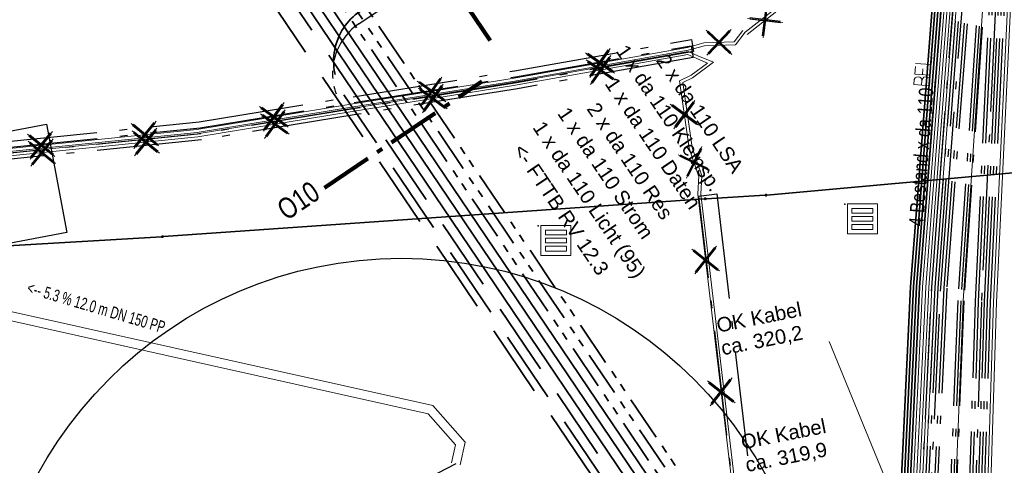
# Model space of a CAD drawing. Extents: x 3503752 to 3504470, y 5375172 to 5375556.
# Tile 55 of 77: x 3504291.4 to 3504307.8, y 5375409.38 to 5375416.8. Entities that reach past the tile are written whole.
import ezdxf

# ---------------------------------------------------------------- set-up
doc = ezdxf.new("R2010")
doc.units = 0
doc.header["$MEASUREMENT"] = 0
for name, pattern in [('2', [3.4, 1.2, -0.5, 1.2, -0.5]), ('202', [2.64, 1.75, -0.38, 0.13, -0.38]), ('237', [1.5, 0.75, -0.18, 0.13, -0.13, 0.13, -0.18]), ('33', [12, 4, -8]), ('97', [1.31251, 0.87501, -0.1875, 0.0625, -0.1875])]:
    doc.linetypes.add(name, pattern=pattern)
for name, color, linetype in [('$_LISY_$_TMP', 7, 'Continuous'), ('1WB_LICHT_KSR', 7, 'Continuous'), ('4WB_BELEUCHTUNG', 7, 'Continuous'), ('4WB_BESTAND_1_BA', 7, 'Continuous'), ('68_BL_STREINLAUF', 7, 'Continuous'), ('_4WP_KANALISATIO', 7, 'Continuous'), ('_4WP_KANCAD', 7, 'Continuous'), ('_4WP_KANCAD-T', 7, 'Continuous'), ('_4WP_LICHT-KSR', 7, 'Continuous'), ('_4WP_LICHT_STILL', 7, 'Continuous'), ('_4WP_SCHNITTF_HR', 7, 'Continuous'), ('_4WP_STADT_DATEN', 7, 'Continuous'), ('_4WP_STADT_FTT3', 7, 'Continuous'), ('_4WP_STADT_KLEIN', 7, 'Continuous'), ('_4WP_STADT_LSA', 7, 'Continuous'), ('_4WP_STADT_RESER', 7, 'Continuous'), ('_4WP_STADT_STROM', 7, 'Continuous'), ('BHM_BAUM_BESTA', 7, 'Continuous'), ('K_FLURSTUECKE', 7, 'Continuous'), ('K_GRENZEN-UNABGE', 7, 'Continuous'), ('PUNKTHOEHENATTDEF', 7, 'Continuous'), ('PUNKTNUMMERNATTDEF', 7, 'Continuous'), ('PUNKTSPEZIFIKATION', 7, 'Continuous')]:
    doc.layers.add(name, color=color, linetype=linetype)
doc.styles.add('113', font='TXT', dxfattribs={"width": 0.7, "height": 0.2})
doc.styles.add('121', font='ARIAL.TTF', dxfattribs={"height": 0.24})
doc.styles.add('136', font='ARIAL.TTF', dxfattribs={"height": 0.24})
doc.styles.add('179', font='ARIAL.TTF', dxfattribs={"height": 0.24})
doc.styles.add('387', font='ARIAL.TTF', dxfattribs={"height": 0.24})
doc.styles.add('407', font='TXT', dxfattribs={"width": 0.8, "height": 0.35})
doc.styles.add('412', font='ARIAL.TTF', dxfattribs={"height": 0.24})
doc.styles.add('416', font='ARIAL.TTF', dxfattribs={"height": 0.24})
doc.styles.add('525', font='ARIAL.TTF', dxfattribs={"height": 0.24})
doc.styles.add('532', font='ARIAL.TTF', dxfattribs={"width": 0.8, "height": 0.24})

# ---------------------------------------------------------------- blocks, each defined once
blk = doc.blocks.new('BAUM_BESTAND')
at = {"color": 250, "linetype": 'Continuous', "lineweight": 25}
blk.add_circle((0, 0), 3, dxfattribs=at)
at = {"color": 250, "linetype": 'Continuous', "lineweight": 13}
blk.add_circle((0, 0), 0.15, dxfattribs=at)
blk = doc.blocks.new('PUNKT')
blk.add_point((0, 0))
at = {"layer": 'PUNKTHOEHENATTDEF', "linetype": 'Continuous', "flags": 1}
blk.add_attdef('PUNKTHOEHE', (1, -0.5), '', height=0.8, dxfattribs=at)
at = {"layer": 'PUNKTNUMMERNATTDEF', "linetype": 'Continuous', "flags": 1}
blk.add_attdef('PUNKTNUMMER', (1, 0.5), '', height=0.8, dxfattribs=at)
at = {"layer": 'PUNKTSPEZIFIKATION', "linetype": 'Continuous', "flags": 1}
blk.add_attdef('PUNKTSPEZIFIKATION', (1, -1.5), '', height=0.8, dxfattribs=at)
blk = doc.blocks.new('809')
at = {"color": 7, "linetype": 'Continuous', "lineweight": 13}
for points in [[(0, 0), (0.5, 0), (0.5, -0.5), (0, -0.5), (0, 0)], [(0.075005, -0.075005), (0.425003, -0.075005), (0.425003, -0.154999), (0.075005, -0.154999), (0.075005, -0.075005)], [(0.075005, -0.290001), (0.075005, -0.209999), (0.425003, -0.209999), (0.425003, -0.290001), (0.075005, -0.290001)], [(0.075005, -0.425003), (0.425003, -0.425003), (0.425003, -0.345001), (0.075005, -0.345001), (0.075005, -0.425003)]]:
    blk.add_lwpolyline(points, dxfattribs=at)
blk = doc.blocks.new('10011')
at = {"color": 190, "linetype": 'Continuous', "lineweight": 18}
for p, q in [((4.302568, 0.608018), (4.469535, 0.6081)), ((4.302568, 0.608018), (4.304235, 0.088154)), ((4.302693, 0.352595), (4.469661, 0.352677)), ((4.655568, 0.608018), (4.907582, 0.608142)), ((4.655568, 0.608018), (4.657235, 0.088154)), ((4.655694, 0.352595), (4.847467, 0.352689)), ((5.008568, 0.608018), (5.010235, 0.088154)), ((4.302824, 0.088154), (4.469791, 0.088236)), ((4.655824, 0.088154), (4.907837, 0.088278)), ((5.008823, 0.088154), (5.260838, 0.088278))]:
    blk.add_line(p, q, dxfattribs=at)
blk.add_lwpolyline([(4.469535, 0.6081), (4.530396, 0.585559), (4.557445, 0.540477), (4.569467, 0.480368), (4.566462, 0.43228), (4.546926, 0.393209), (4.513866, 0.367663), (4.469661, 0.352677), (4.531898, 0.330094), (4.573975, 0.298537), (4.585997, 0.238428), (4.581489, 0.182827), (4.567964, 0.136242), (4.52739, 0.103182), (4.469791, 0.088236)], dxfattribs=at)
blk = doc.blocks.new('1016')
at = {"color": 7, "linetype": 'Continuous', "lineweight": 13}
for p, q in [((0.703072, 0.277444), (1.257444, -0.276928)), ((1.257444, 0.277444), (0.703072, -0.276928))]:
    blk.add_line(p, q, dxfattribs=at)
at = {"color": 2, "linetype": 'Continuous', "lineweight": 25}
for p, q in [((1.212401, 0.25319), (0.727326, -0.231885)), ((0.727326, 0.232401), (1.212401, -0.252674)), ((0.748114, 0.25319), (1.23319, -0.231885)), ((1.23319, 0.232401), (0.748114, -0.252674))]:
    blk.add_line(p, q, dxfattribs=at)
blk = doc.blocks.new('10-UNVERMARKT')
at = {"color": 255, "linetype": '33', "lineweight": 13}
blk.add_circle((0, 0), 0.0789, dxfattribs=at)
at = {"color": 252, "linetype": 'Continuous', "lineweight": 25}
blk.add_circle((0, 0), 0.0325, dxfattribs=at)

msp = doc.modelspace()

# ---------------------------------------------------------------- linework, layer by layer
at = {"layer": '1WB_LICHT_KSR', "color": 190, "linetype": 'Continuous', "lineweight": 35}
for points in [[(3504307.095, 5375422.126), (3504306.432, 5375413.553), (3504306.341, 5375412.353), (3504306.112, 5375407.533), (3504306.054, 5375405.928), (3504306.006, 5375405.477), (3504304.714, 5375403.933), (3504302.648, 5375401.453), (3504301.991, 5375401.181), (3504296.729, 5375400.26), (3504295.859, 5375400.176), (3504292.051, 5375399.697), (3504289.925, 5375399.287), (3504279.75, 5375397.277)], [(3504306.997, 5375422.152), (3504306.332, 5375413.561), (3504306.241, 5375412.357), (3504306.012, 5375407.537), (3504305.986, 5375406.825), (3504305.955, 5375405.96), (3504305.91, 5375405.518), (3504304.637, 5375403.997), (3504302.587, 5375401.536), (3504301.963, 5375401.278), (3504296.712, 5375400.359), (3504295.865, 5375400.127), (3504292.059, 5375399.648), (3504289.935, 5375399.238), (3504279.759, 5375397.228)], [(3504328.431, 5375408.242), (3504326.408, 5375408.302), (3504325.057, 5375408.082), (3504324.358, 5375408.012), (3504321.804, 5375407.317), (3504319.16, 5375407.117), (3504314.74, 5375406.777), (3504313.126, 5375406.727), (3504308.945, 5375406.607), (3504308.169, 5375406.437), (3504307.346, 5375406.458), (3504306.725, 5375406.865), (3504306.15, 5375407.259), (3504306.062, 5375407.535), (3504306.291, 5375412.355), (3504306.382, 5375413.557), (3504307.046, 5375422.141)], [(3504328.43, 5375408.192), (3504326.411, 5375408.252), (3504325.064, 5375408.032), (3504324.363, 5375407.962), (3504321.808, 5375407.267), (3504319.164, 5375407.067), (3504314.743, 5375406.727), (3504313.128, 5375406.677), (3504312.407, 5375406.656), (3504308.946, 5375406.557), (3504308.172, 5375406.537), (3504307.377, 5375406.557), (3504306.78, 5375406.949), (3504306.234, 5375407.323), (3504306.162, 5375407.531), (3504306.391, 5375412.351), (3504306.482, 5375413.549), (3504307.144, 5375422.113)]]:
    msp.add_lwpolyline(points, dxfattribs=at)
at = {"layer": '4WB_BELEUCHTUNG', "color": 190, "linetype": 'Continuous', "lineweight": 35}
msp.add_lwpolyline([(3504328.43, 5375408.192), (3504326.411, 5375408.252), (3504325.064, 5375408.032), (3504324.363, 5375407.962), (3504321.808, 5375407.267), (3504319.164, 5375407.067), (3504314.743, 5375406.727), (3504313.128, 5375406.677), (3504312.407, 5375406.656), (3504308.946, 5375406.557), (3504308.172, 5375406.537), (3504307.377, 5375406.557), (3504306.78, 5375406.949), (3504306.234, 5375407.323), (3504306.162, 5375407.531), (3504306.391, 5375412.351), (3504306.482, 5375413.549), (3504307.144, 5375422.113)], dxfattribs=at)
at = {"layer": '4WB_BESTAND_1_BA', "color": 116, "linetype": 'Continuous', "lineweight": 13}
for points in [[(3504279.771, 5375397.179), (3504289.947, 5375399.189), (3504296.233, 5375400.224), (3504301.977, 5375401.23), (3504302.618, 5375401.495), (3504304.675, 5375403.965), (3504306.014, 5375405.565), (3504306.057, 5375405.998), (3504306.112, 5375407.533), (3504306.341, 5375412.355), (3504306.432, 5375413.553), (3504307.094, 5375422.122), (3504307.865, 5375424.127), (3504308.361, 5375426.164), (3504308.794, 5375427.447), (3504309.085, 5375428.303), (3504309.103, 5375428.692), (3504307.78, 5375434.167), (3504307.629, 5375435.083), (3504307.902, 5375436.178), (3504308.477, 5375437.748), (3504308.353, 5375439.038), (3504308.206, 5375439.81), (3504308.402, 5375439.848)], [(3504279.781, 5375397.13), (3504289.957, 5375399.14), (3504296.242, 5375400.175), (3504301.991, 5375401.182), (3504302.649, 5375401.454), (3504304.713, 5375403.933), (3504306.062, 5375405.545), (3504306.106, 5375405.982), (3504306.162, 5375407.531), (3504306.391, 5375412.353), (3504306.482, 5375413.549), (3504307.143, 5375422.109), (3504307.913, 5375424.112), (3504308.409, 5375426.151), (3504308.841, 5375427.431), (3504309.135, 5375428.294), (3504309.154, 5375428.7), (3504307.829, 5375434.179), (3504307.68, 5375435.081), (3504307.951, 5375436.166), (3504308.528, 5375437.743), (3504308.403, 5375439.045), (3504308.255, 5375439.819), (3504308.451, 5375439.857)], [(3504308.402, 5375439.848), (3504308.551, 5375439.066), (3504308.681, 5375437.722), (3504308.094, 5375436.12), (3504307.833, 5375435.075), (3504307.976, 5375434.207), (3504309.305, 5375428.712), (3504309.283, 5375428.265), (3504308.984, 5375427.383), (3504308.553, 5375426.108), (3504308.057, 5375424.067), (3504307.292, 5375422.078), (3504306.632, 5375413.537), (3504306.541, 5375412.343), (3504306.312, 5375407.525), (3504306.257, 5375405.984), (3504306.206, 5375405.483), (3504304.829, 5375403.837), (3504302.74, 5375401.329), (3504302.033, 5375401.036), (3504296.267, 5375400.026), (3504289.983, 5375398.993), (3504279.809, 5375396.983)], [(3504308.451, 5375439.857), (3504308.601, 5375439.073), (3504308.732, 5375437.717), (3504308.143, 5375436.108), (3504307.884, 5375435.073), (3504308.025, 5375434.219), (3504309.356, 5375428.72), (3504309.333, 5375428.256), (3504309.031, 5375427.367), (3504308.601, 5375426.095), (3504308.105, 5375424.052), (3504307.341, 5375422.065), (3504306.682, 5375413.533), (3504306.591, 5375412.341), (3504306.362, 5375407.523), (3504306.306, 5375405.968), (3504306.254, 5375405.463), (3504304.867, 5375403.805), (3504302.771, 5375401.288), (3504302.047, 5375400.988), (3504296.276, 5375399.977), (3504289.993, 5375398.944), (3504279.819, 5375396.934)], [(3504279.791, 5375397.081), (3504289.967, 5375399.091), (3504296.251, 5375400.126), (3504302.005, 5375401.134), (3504302.68, 5375401.413), (3504304.751, 5375403.901), (3504306.11, 5375405.525), (3504306.155, 5375405.966), (3504306.212, 5375407.529), (3504306.441, 5375412.351), (3504306.532, 5375413.545), (3504307.192, 5375422.096)], [(3504307.39, 5375422.052), (3504306.732, 5375413.529), (3504306.641, 5375412.339), (3504306.412, 5375407.521), (3504306.355, 5375405.952), (3504306.302, 5375405.443), (3504304.905, 5375403.773), (3504302.802, 5375401.247), (3504302.061, 5375400.94), (3504296.285, 5375399.928), (3504290.003, 5375398.895), (3504279.829, 5375396.885)]]:
    msp.add_lwpolyline(points, dxfattribs=at)
at = {"layer": '4WB_BESTAND_1_BA', "color": 251, "linetype": 'Continuous', "lineweight": 13}
for points in [[(3504308.304, 5375439.829), (3504308.452, 5375439.052), (3504308.579, 5375437.735), (3504307.998, 5375436.149), (3504307.731, 5375435.079), (3504307.878, 5375434.187), (3504309.204, 5375428.702), (3504309.184, 5375428.284), (3504308.889, 5375427.415), (3504308.457, 5375426.136), (3504307.961, 5375424.097), (3504307.193, 5375422.1), (3504306.532, 5375413.545), (3504306.441, 5375412.349), (3504306.212, 5375407.529), (3504306.157, 5375405.991), (3504306.11, 5375405.524), (3504304.752, 5375403.901), (3504302.679, 5375401.412), (3504302.005, 5375401.133), (3504296.25, 5375400.125), (3504289.965, 5375399.091), (3504279.79, 5375397.081)], [(3504308.353, 5375439.838), (3504308.502, 5375439.059), (3504308.63, 5375437.73), (3504308.047, 5375436.137), (3504307.782, 5375435.077), (3504307.927, 5375434.199), (3504309.255, 5375428.71), (3504309.234, 5375428.275), (3504308.936, 5375427.399), (3504308.505, 5375426.123), (3504308.009, 5375424.082), (3504307.242, 5375422.087), (3504306.582, 5375413.541), (3504306.491, 5375412.347), (3504306.262, 5375407.527), (3504306.206, 5375405.975), (3504306.158, 5375405.504), (3504304.79, 5375403.869), (3504302.71, 5375401.371), (3504302.019, 5375401.085), (3504296.259, 5375400.076), (3504289.975, 5375399.042), (3504279.8, 5375397.032)], [(3504279.81, 5375396.983), (3504289.985, 5375398.993), (3504296.268, 5375400.027), (3504302.033, 5375401.037), (3504302.741, 5375401.33), (3504304.828, 5375403.837), (3504306.206, 5375405.484), (3504306.255, 5375405.959), (3504306.312, 5375407.525), (3504306.541, 5375412.345), (3504306.632, 5375413.537), (3504307.291, 5375422.074), (3504308.057, 5375424.067), (3504308.553, 5375426.11), (3504308.983, 5375427.383), (3504309.284, 5375428.266), (3504309.305, 5375428.717), (3504307.976, 5375434.211), (3504307.833, 5375435.075), (3504308.096, 5375436.125), (3504308.528, 5375437.74), (3504308.402, 5375439.045), (3504308.255, 5375439.82)]]:
    msp.add_lwpolyline(points, dxfattribs=at)
at = {"layer": '4WB_BESTAND_1_BA', "color": 250, "linetype": '202', "lineweight": 25}
for points in [[(3504310.448, 5375429.714), (3504310.347, 5375428.856), (3504310.082, 5375428.11), (3504309.819, 5375427.373), (3504309.228, 5375425.931), (3504308.729, 5375423.857), (3504308.02, 5375421.988), (3504307.653, 5375417.019), (3504307.419, 5375412.107), (3504307.215, 5375405.557)], [(3504307.365, 5375405.551), (3504307.569, 5375412.101), (3504307.803, 5375417.007), (3504308.167, 5375421.949), (3504308.873, 5375423.812), (3504309.375, 5375425.895), (3504309.969, 5375427.346), (3504310.223, 5375428.059), (3504310.488, 5375428.806), (3504310.547, 5375429.699)], [(3504311.485, 5375427.638), (3504310.832, 5375427.559), (3504310.594, 5375427.481), (3504309.932, 5375426.867), (3504309.033, 5375425.98), (3504308.537, 5375423.917), (3504307.782, 5375421.947), (3504307.125, 5375412.121), (3504306.944, 5375407.502), (3504306.835, 5375406.667), (3504306.764, 5375405.817), (3504306.692, 5375405.307), (3504305.208, 5375403.517), (3504303.051, 5375400.917), (3504302.173, 5375400.557), (3504296.358, 5375399.537), (3504290.191, 5375398.469), (3504290.009, 5375398.443), (3504279.483, 5375396.257)], [(3504307.389, 5375422.048), (3504306.732, 5375413.529), (3504306.641, 5375412.341), (3504306.412, 5375407.521), (3504306.353, 5375405.927), (3504306.302, 5375405.444), (3504304.904, 5375403.773), (3504302.803, 5375401.247), (3504302.061, 5375400.941), (3504296.286, 5375399.929), (3504290.005, 5375398.895), (3504279.83, 5375396.885)], [(3504307.438, 5375422.035), (3504306.782, 5375413.525), (3504306.691, 5375412.339), (3504306.462, 5375407.519), (3504306.402, 5375405.911), (3504306.35, 5375405.424), (3504304.942, 5375403.741), (3504302.834, 5375401.206), (3504302.075, 5375400.893), (3504296.295, 5375399.88), (3504290.015, 5375398.846), (3504279.84, 5375396.836)], [(3504289.877, 5375404.585), (3504290.069, 5375401.918), (3504290.191, 5375401.25), (3504290.234, 5375400.507), (3504290.573, 5375399.617), (3504291.146, 5375399.134), (3504291.343, 5375399.166), (3504296.277, 5375399.978), (3504302.047, 5375400.989), (3504302.772, 5375401.288), (3504304.866, 5375403.805), (3504306.254, 5375405.464), (3504306.304, 5375405.943), (3504306.362, 5375407.523), (3504306.591, 5375412.343), (3504306.682, 5375413.533), (3504307.34, 5375422.061)], [(3504328.43, 5375408.192), (3504326.411, 5375408.252), (3504325.064, 5375408.032), (3504324.363, 5375407.962), (3504321.808, 5375407.267), (3504319.164, 5375407.067), (3504314.743, 5375406.727), (3504313.128, 5375406.677), (3504312.407, 5375406.656), (3504308.946, 5375406.557), (3504308.172, 5375406.537), (3504307.377, 5375406.557), (3504306.78, 5375406.949), (3504306.234, 5375407.323), (3504306.162, 5375407.531), (3504306.391, 5375412.351), (3504306.482, 5375413.549), (3504307.144, 5375422.113)], [(3504307.684, 5375421.971), (3504307.025, 5375412.125), (3504306.844, 5375407.51), (3504306.735, 5375406.677), (3504306.664, 5375405.829), (3504306.596, 5375405.349), (3504305.132, 5375403.581), (3504302.989, 5375401.001), (3504302.145, 5375400.653), (3504296.34, 5375399.635), (3504290.175, 5375398.567), (3504289.991, 5375398.541), (3504279.465, 5375396.355)], [(3504307.733, 5375421.959), (3504307.075, 5375412.122), (3504306.894, 5375407.506), (3504306.785, 5375406.672), (3504306.714, 5375405.823), (3504306.644, 5375405.328), (3504305.17, 5375403.549), (3504303.02, 5375400.96), (3504302.159, 5375400.605), (3504296.349, 5375399.586), (3504290.183, 5375398.518), (3504290, 5375398.492), (3504279.474, 5375396.306)], [(3504307.536, 5375422.009), (3504306.882, 5375413.517), (3504306.791, 5375412.335), (3504306.562, 5375407.515), (3504306.5, 5375405.879), (3504306.446, 5375405.384), (3504305.018, 5375403.677), (3504302.896, 5375401.124), (3504302.103, 5375400.797), (3504296.313, 5375399.782), (3504290.035, 5375398.748), (3504279.86, 5375396.738)], [(3504307.585, 5375421.996), (3504306.841, 5375412.333), (3504306.612, 5375407.513), (3504306.549, 5375405.863), (3504306.494, 5375405.363), (3504306.323, 5375405.159), (3504305.056, 5375403.645), (3504302.927, 5375401.083), (3504302.117, 5375400.749), (3504296.322, 5375399.733), (3504290.045, 5375398.699), (3504279.87, 5375396.689)], [(3504289.777, 5375404.577), (3504289.969, 5375401.91), (3504290.091, 5375401.244), (3504290.135, 5375400.486), (3504290.489, 5375399.557), (3504291.167, 5375398.986), (3504296.304, 5375399.831), (3504302.089, 5375400.845), (3504302.865, 5375401.165), (3504304.98, 5375403.709), (3504306.398, 5375405.404), (3504306.451, 5375405.895), (3504306.512, 5375407.517), (3504306.741, 5375412.337), (3504306.832, 5375413.521), (3504307.487, 5375422.022)], [(3504290.431, 5375404.676), (3504291.1, 5375400.213), (3504291.183, 5375399.886), (3504291.409, 5375398.995), (3504291.715, 5375398.639), (3504292.645, 5375398.662), (3504296.026, 5375399.126), (3504296.342, 5375399.171), (3504303.215, 5375400.495), (3504303.572, 5375400.681), (3504304.567, 5375402.084), (3504304.944, 5375402.617), (3504305.107, 5375402.848), (3504305.443, 5375403.241), (3504306.016, 5375403.919), (3504307.067, 5375405.189), (3504307.265, 5375405.555), (3504307.469, 5375412.105), (3504307.703, 5375417.015)], [(3504290.48, 5375404.683), (3504291.149, 5375400.22), (3504291.231, 5375399.898), (3504291.457, 5375399.007), (3504291.823, 5375398.591), (3504292.652, 5375398.612), (3504296.033, 5375399.076), (3504296.351, 5375399.122), (3504303.232, 5375400.447), (3504303.606, 5375400.642), (3504304.608, 5375402.055), (3504304.985, 5375402.588), (3504305.147, 5375402.817), (3504305.481, 5375403.209), (3504306.055, 5375403.887), (3504307.1, 5375405.148), (3504307.315, 5375405.553), (3504307.519, 5375412.103), (3504307.753, 5375417.011)], [(3504290.529, 5375404.69), (3504291.198, 5375400.227), (3504291.279, 5375399.91), (3504291.505, 5375399.019), (3504291.758, 5375398.74), (3504292.631, 5375398.762), (3504296.324, 5375399.269), (3504303.181, 5375400.591), (3504303.504, 5375400.759), (3504304.485, 5375402.142), (3504304.862, 5375402.675), (3504305.027, 5375402.91), (3504305.367, 5375403.306), (3504305.939, 5375403.983), (3504306.983, 5375405.244), (3504307.115, 5375405.561), (3504307.319, 5375412.111), (3504307.553, 5375417.027)], [(3504290.578, 5375404.697), (3504291.247, 5375400.234), (3504291.327, 5375399.922), (3504291.553, 5375399.031), (3504291.866, 5375398.692), (3504292.638, 5375398.712), (3504296.019, 5375399.176), (3504296.333, 5375399.22), (3504303.198, 5375400.543), (3504303.538, 5375400.72), (3504304.526, 5375402.113), (3504304.903, 5375402.646), (3504305.067, 5375402.879), (3504305.405, 5375403.273), (3504305.977, 5375403.951), (3504307.022, 5375405.212), (3504307.165, 5375405.554), (3504307.369, 5375412.109), (3504307.603, 5375417.023)]]:
    msp.add_lwpolyline(points, dxfattribs=at)
at = {"layer": '4WB_BESTAND_1_BA', "color": 7, "linetype": 'Continuous', "lineweight": 13}
for points in [[(3504314.339, 5375427.652), (3504314.321, 5375427.654), (3504313.664, 5375427.738), (3504311.941, 5375427.958), (3504311.404, 5375427.919), (3504311.061, 5375427.756), (3504310.589, 5375427.22), (3504310.134, 5375426.666), (3504308.967, 5375423.777), (3504308.216, 5375421.936), (3504307.853, 5375417.003), (3504307.619, 5375412.099), (3504307.415, 5375405.549), (3504307.139, 5375405.116), (3504306.094, 5375403.854), (3504305.187, 5375402.786), (3504303.626, 5375400.583), (3504303.031, 5375399.742), (3504296.468, 5375398.485), (3504291.901, 5375397.586), (3504290.093, 5375397.326), (3504279.225, 5375395.606)], [(3504314.357, 5375427.549), (3504314.337, 5375427.551), (3504313.651, 5375427.639), (3504311.938, 5375427.858), (3504311.43, 5375427.821), (3504311.122, 5375427.674), (3504310.67, 5375427.161), (3504310.227, 5375426.629), (3504309.061, 5375423.742), (3504308.265, 5375421.923), (3504307.903, 5375416.999), (3504307.669, 5375412.097), (3504307.465, 5375405.547), (3504307.178, 5375405.084), (3504305.852, 5375403.483), (3504305.52, 5375403.082), (3504303.708, 5375400.525), (3504303.144, 5375399.713), (3504296.478, 5375398.436), (3504291.909, 5375397.537), (3504290.1, 5375397.277), (3504279.233, 5375395.557)]]:
    msp.add_lwpolyline(points, dxfattribs=at)
at = {"layer": '4WB_BESTAND_1_BA', "color": 35, "linetype": 'Continuous', "lineweight": 13}
msp.add_lwpolyline([(3504311.483, 5375427.648), (3504310.829, 5375427.568), (3504310.588, 5375427.489), (3504309.925, 5375426.875), (3504309.024, 5375425.985), (3504308.527, 5375423.92), (3504307.772, 5375421.95), (3504307.115, 5375412.122), (3504306.934, 5375407.502), (3504306.825, 5375406.668), (3504306.754, 5375405.818), (3504306.682, 5375405.312), (3504305.199, 5375403.523), (3504303.045, 5375400.924), (3504302.171, 5375400.568), (3504296.355, 5375399.546), (3504290.189, 5375398.479), (3504290.006, 5375398.452), (3504279.481, 5375396.266)], dxfattribs=at)
at = {"layer": '_4WP_KANALISATIO', "color": 1, "linetype": 'Continuous', "lineweight": 18}
msp.add_line((3504306.752, 5375406.905), (3504304.882, 5375411.445), dxfattribs=at)
at = {"layer": '_4WP_KANCAD', "color": 1, "linetype": 'Continuous', "lineweight": 18}
for points in [[(3504298.593, 5375409.424), (3504298.659, 5375409.726), (3504298.659, 5375409.726), (3504298.204, 5375410.241), (3504298.204, 5375410.241), (3504288.048, 5375412.504), (3504288.081, 5375412.651), (3504298.284, 5375410.377), (3504298.284, 5375410.377), (3504298.821, 5375409.768), (3504298.821, 5375409.768), (3504298.739, 5375409.392)], [(3504298.739, 5375409.392), (3504298.821, 5375409.768), (3504298.284, 5375410.377), (3504288.081, 5375412.651)], [(3504298.593, 5375409.424), (3504298.659, 5375409.726), (3504298.204, 5375410.241), (3504288.048, 5375412.504)]]:
    msp.add_lwpolyline(points, dxfattribs=at)
at = {"layer": '_4WP_KANCAD-T', "color": 1, "linetype": 'Continuous', "lineweight": 25}
msp.add_line((3504298.666, 5375409.408), (3504296.514, 5375408.303), dxfattribs=at)
at = {"layer": '_4WP_KANCAD-T', "color": 7, "linetype": 'Continuous', "lineweight": 18}
msp.add_lwpolyline([(3504289.883, 5375414.689), (3504291.848, 5375415.062), (3504292.189, 5375413.26), (3504290.224, 5375412.887), (3504289.883, 5375414.689)], dxfattribs=at)
at = {"layer": '_4WP_KANCAD-T', "color": 1, "linetype": 'Continuous', "lineweight": 25}
msp.add_lwpolyline([(3504289.883, 5375414.689), (3504291.848, 5375415.062), (3504292.189, 5375413.26), (3504290.224, 5375412.887), (3504289.883, 5375414.689)], dxfattribs=at)
at = {"layer": '_4WP_LICHT-KSR', "color": 190, "linetype": '2', "lineweight": 35}
msp.add_lwpolyline([(3504287.931, 5375400.856), (3504288.974, 5375401.252), (3504291.577, 5375401.817), (3504294.235, 5375402.399), (3504300.1, 5375403.443, 0.302947), (3504300.901, 5375404.211), (3504301.12, 5375405.198), (3504302.09, 5375406.569, 0.31202), (3504302.102, 5375407.706), (3504296.802, 5375415.55, -0.414242), (3504297.071, 5375416.939), (3504299.502, 5375418.581)], format="xyb", dxfattribs=at)
at = {"layer": '_4WP_LICHT_STILL', "color": 190, "linetype": 'Continuous', "lineweight": 18}
for points in [[(3504303.487, 5375416.592), (3504304.083, 5375417.06), (3504304.392, 5375417.412), (3504304.472, 5375417.682), (3504311.754, 5375426.162), (3504312.043, 5375426.249), (3504312.35, 5375426.471), (3504312.878, 5375426.487)], [(3504303.487, 5375416.592), (3504303.324, 5375416.382), (3504302.806, 5375416.366), (3504302.537, 5375416.291), (3504299.615, 5375415.774), (3504296.927, 5375415.344), (3504294.358, 5375414.923), (3504290.901, 5375414.573), (3504289.17, 5375414.533), (3504288.393, 5375414.506), (3504288.25, 5375414.443), (3504288.267, 5375414.273), (3504288.317, 5375414.277)], [(3504302.763, 5375414.203), (3504302.603, 5375414.673), (3504302.446, 5375415.753), (3504302.61, 5375415.833), (3504302.956, 5375416.091), (3504302.698, 5375416.198), (3504302.536, 5375416.271), (3504299.618, 5375415.754), (3504296.93, 5375415.324), (3504294.361, 5375414.903), (3504290.903, 5375414.553), (3504289.173, 5375414.433), (3504288.61, 5375414.414), (3504288.416, 5375414.407), (3504288.356, 5375414.381), (3504288.366, 5375414.282), (3504288.317, 5375414.277)], [(3504291.13, 5375405.696), (3504291.226, 5375405.678), (3504291.663, 5375405.833), (3504292.329, 5375406.262), (3504302.699, 5375406.976), (3504302.95, 5375407.013), (3504303.211, 5375407.066), (3504303.409, 5375407.159), (3504303.526, 5375407.302), (3504302.748, 5375413.899), (3504302.763, 5375414.203)]]:
    msp.add_lwpolyline(points, dxfattribs=at)
at = {"layer": '_4WP_LICHT_STILL', "color": 255, "linetype": 'Continuous', "lineweight": 13}
for points in [[(3504312.88, 5375426.437), (3504312.367, 5375426.421), (3504312.066, 5375426.203), (3504311.783, 5375426.118), (3504304.517, 5375417.657), (3504304.437, 5375417.387), (3504304.118, 5375417.023), (3504303.518, 5375416.552)], [(3504303.448, 5375416.622), (3504303.299, 5375416.431), (3504302.799, 5375416.415), (3504302.526, 5375416.339), (3504299.607, 5375415.823), (3504296.919, 5375415.393), (3504294.352, 5375414.972), (3504290.898, 5375414.623), (3504289.169, 5375414.583), (3504288.382, 5375414.555), (3504288.197, 5375414.474), (3504288.223, 5375414.219), (3504288.321, 5375414.227)], [(3504288.322, 5375414.227), (3504288.421, 5375414.237), (3504288.41, 5375414.349), (3504288.428, 5375414.357), (3504288.612, 5375414.364), (3504289.176, 5375414.383), (3504290.908, 5375414.503), (3504294.368, 5375414.853), (3504296.938, 5375415.274), (3504299.627, 5375415.704), (3504302.53, 5375416.219), (3504302.679, 5375416.152), (3504302.856, 5375416.078), (3504302.584, 5375415.876), (3504302.392, 5375415.782), (3504302.555, 5375414.661), (3504302.716, 5375414.187)], [(3504291.14, 5375405.745), (3504291.222, 5375405.729), (3504291.641, 5375405.878), (3504292.313, 5375406.311), (3504302.694, 5375407.025), (3504302.942, 5375407.062), (3504303.196, 5375407.113), (3504303.378, 5375407.199), (3504303.474, 5375407.317), (3504302.698, 5375413.897), (3504302.713, 5375414.205)]]:
    msp.add_lwpolyline(points, dxfattribs=at)
at = {"layer": '_4WP_LICHT_STILL', "color": 250, "linetype": '202', "lineweight": 25}
for points in [[(3504302.623, 5375416.273), (3504299.678, 5375415.751), (3504296.989, 5375415.321), (3504294.419, 5375414.9), (3504290.953, 5375414.549), (3504289.222, 5375414.61), (3504288.429, 5375414.582), (3504288.026, 5375414.393), (3504286.704, 5375414.291), (3504286.256, 5375414.241), (3504286.234, 5375414.439), (3504286.686, 5375414.491), (3504287.974, 5375414.589), (3504288.381, 5375414.78), (3504289.222, 5375414.81), (3504290.947, 5375414.749), (3504294.393, 5375415.098), (3504296.957, 5375415.519), (3504299.644, 5375415.949), (3504302.589, 5375416.469), (3504302.623, 5375416.273)], [(3504302.618, 5375416.171), (3504299.695, 5375415.652), (3504297.005, 5375415.222), (3504294.432, 5375414.801), (3504290.97, 5375414.451), (3504290.95, 5375414.649), (3504294.406, 5375414.999), (3504296.973, 5375415.42), (3504299.661, 5375415.85), (3504302.584, 5375416.367), (3504302.618, 5375416.171)], [(3504303.491, 5375407.263), (3504302.713, 5375413.864), (3504303.011, 5375413.9), (3504303.789, 5375407.299), (3504303.491, 5375407.263)]]:
    msp.add_lwpolyline(points, dxfattribs=at)
at = {"layer": '_4WP_SCHNITTF_HR', "color": 92, "linetype": '97', "lineweight": 100}
for p, q in [((3504299.239, 5375416.454), (3504297.683, 5375418.757)), ((3504296.478, 5375414.001), (3504299.102, 5375415.774))]:
    msp.add_line(p, q, dxfattribs=at)
at = {"layer": '_4WP_STADT_DATEN', "color": 7, "linetype": 'Continuous', "lineweight": 35}
msp.add_lwpolyline([(3504301.096, 5375402.97), (3504303.129, 5375405.135), (3504303.479, 5375405.857), (3504303.4, 5375406.927), (3504298.754, 5375413.805), (3504293.066, 5375422.225)], dxfattribs=at)
at = {"layer": '_4WP_STADT_FTT3', "color": 1, "linetype": '2', "lineweight": 35}
msp.add_lwpolyline([(3504277.72, 5375399.185), (3504286.155, 5375400.856), (3504286.939, 5375400.921), (3504287.88, 5375401.107), (3504288.937, 5375401.377), (3504291.549, 5375401.944), (3504294.21, 5375402.527), (3504300.957, 5375403.727), (3504302.635, 5375405.514), (3504302.858, 5375405.976), (3504302.827, 5375406.4), (3504293.89, 5375419.628), (3504292.981, 5375420.772), (3504291.756, 5375422.586), (3504291.617, 5375422.996), (3504289.84, 5375425.652)], dxfattribs=at)
at = {"layer": '_4WP_STADT_FTT3', "color": 1, "linetype": '237', "lineweight": 25}
msp.add_lwpolyline([(3504296.784, 5375415.345, -0.414242), (3504297.053, 5375416.733), (3504299.592, 5375418.448)], format="xyb", dxfattribs=at)
at = {"layer": '_4WP_STADT_KLEIN', "color": 3, "linetype": '237', "lineweight": 35}
msp.add_lwpolyline([(3504301.177, 5375402.822), (3504303.262, 5375405.043), (3504303.641, 5375405.826), (3504303.557, 5375406.98), (3504293.199, 5375422.314)], dxfattribs=at)
at = {"layer": '_4WP_STADT_LSA', "color": 7, "linetype": '237', "lineweight": 35}
for points in [[(3504293.332, 5375422.403), (3504303.713, 5375407.034), (3504303.804, 5375405.795), (3504303.396, 5375404.952), (3504301.257, 5375402.673)], [(3504293.332, 5375422.403), (3504294.025, 5375421.663), (3504303.87, 5375407.088), (3504303.967, 5375405.764), (3504303.529, 5375404.86), (3504301.337, 5375402.525)]]:
    msp.add_lwpolyline(points, dxfattribs=at)
at = {"layer": '_4WP_STADT_RESER', "color": 7, "linetype": 'Continuous', "lineweight": 35}
for points in [[(3504293.487, 5375421.111), (3504294.396, 5375419.97), (3504303.244, 5375406.873), (3504303.316, 5375405.888), (3504303.039, 5375405.317), (3504300.967, 5375403.109)], [(3504300.887, 5375403.258), (3504302.906, 5375405.409), (3504303.153, 5375405.92), (3504303.087, 5375406.819), (3504294.263, 5375419.88), (3504293.354, 5375421.022)]]:
    msp.add_lwpolyline(points, dxfattribs=at)
at = {"layer": '_4WP_STADT_STROM', "color": 3, "linetype": '2', "lineweight": 35}
msp.add_lwpolyline([(3504287.929, 5375400.862), (3504291.606, 5375401.66), (3504294.267, 5375402.242), (3504300.839, 5375403.412), (3504302.743, 5375405.44), (3504302.99, 5375405.951), (3504302.931, 5375406.765), (3504294.13, 5375419.791), (3504293.221, 5375420.933)], dxfattribs=at)
at = {"layer": 'K_FLURSTUECKE', "color": 252, "linetype": 'Continuous', "lineweight": 35}
for p, q in [((3504303.846, 5375413.881), (3504313.344, 5375414.739)), ((3504313.344, 5375414.739), (3504303.846, 5375413.881)), ((3504303.846, 5375413.881), (3504313.344, 5375414.739)), ((3504313.344, 5375414.739), (3504303.846, 5375413.881)), ((3504302.836, 5375413.821), (3504303.814, 5375413.879)), ((3504303.814, 5375413.879), (3504302.836, 5375413.821)), ((3504302.836, 5375413.821), (3504303.814, 5375413.879)), ((3504303.814, 5375413.879), (3504302.836, 5375413.821)), ((3504293.796, 5375413.191), (3504302.804, 5375413.819)), ((3504302.804, 5375413.819), (3504293.796, 5375413.191)), ((3504293.796, 5375413.191), (3504302.804, 5375413.819)), ((3504302.804, 5375413.819), (3504293.796, 5375413.191)), ((3504273.666, 5375412.011), (3504293.764, 5375413.189)), ((3504293.764, 5375413.189), (3504273.666, 5375412.011)), ((3504273.666, 5375412.011), (3504293.764, 5375413.189)), ((3504293.764, 5375413.189), (3504273.666, 5375412.011))]:
    msp.add_line(p, q, dxfattribs=at)

# ---------------------------------------------------------------- block references
at = {"layer": '$_LISY_$_TMP', "color": 7}
for name, p, xscale, yscale, rotation in [('1016', (3504304.396, 5375417.242), 0.75, 0.75, 218.1402465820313), ('1016', (3504303.784, 5375416.446), 0.75, 0.75, 181.7692657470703), ('1016', (3504301.791, 5375416.209), 0.75, 0.75, 190.0337036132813), ('1016', (3504300.354, 5375415.833), 0.75, 0.75, 10.04718332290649), ('10011', (3504306.433, 5375413.552), 0.5, 0.5, 85.57980880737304), ('10011', (3504306.433, 5375413.552), 0.5, 0.5, 85.57980880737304), ('1016', (3504298.989, 5375415.724), 0.75, 0.75, 189.0886184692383), ('1016', (3504297.557, 5375415.373), 0.75, 0.75, 9.088613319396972), ('1016', (3504296.361, 5375415.301), 0.75, 0.75, 189.3067245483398), ('1016', (3504302.367, 5375415.949), 0.75, 0.75, 278.2712013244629), ('1016', (3504294.928, 5375414.945), 0.75, 0.75, 9.306746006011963), ('1016', (3504294.22, 5375414.959), 0.75, 0.75, 185.7811431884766), ('1016', (3504292.771, 5375414.691), 0.75, 0.75, 5.779475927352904), ('1016', (3504292.493, 5375414.784), 0.75, 0.75, 185.7811431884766), ('1016', (3504291.041, 5375414.516), 0.75, 0.75, 5.779475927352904), ('1016', (3504302.398, 5375415.12), 0.75, 0.75, 288.7999282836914), ('1016', (3504302.914, 5375412.07), 0.75, 0.75, 96.72596740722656), ('1016', (3504303.172, 5375409.877), 0.75, 0.75, 96.72596740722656)]:
    msp.add_blockref(name, p, dxfattribs=dict(at, xscale=xscale, yscale=yscale, rotation=rotation))
at = {"layer": '68_BL_STREINLAUF', "color": 7}
for name, p in [('PUNKT', (3504305.143, 5375413.73)), ('809', (3504305.188, 5375413.735)), ('PUNKT', (3504300.038, 5375413.37)), ('809', (3504300.083, 5375413.375))]:
    msp.add_blockref(name, p, dxfattribs=at)
at = {"layer": 'BHM_BAUM_BESTA', "color": 7, "xscale": 2.299999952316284, "yscale": 2.299999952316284}
msp.add_blockref('BAUM_BESTAND', (3504297.76, 5375405.93), dxfattribs=at)
at = {"layer": 'K_GRENZEN-UNABGE', "color": 252, "xscale": 0.2, "yscale": 0.2}
for p in [(3504302.82, 5375413.82), (3504302.82, 5375413.82), (3504303.83, 5375413.88), (3504303.83, 5375413.88), (3504293.78, 5375413.19), (3504293.78, 5375413.19)]:
    msp.add_blockref('10-UNVERMARKT', p, dxfattribs=at)
at = {"layer": 'K_GRENZEN-UNABGE', "color": 252}
for p in [(3504303.83, 5375413.88), (3504303.83, 5375413.88), (3504302.82, 5375413.82), (3504302.82, 5375413.82), (3504293.78, 5375413.19), (3504293.78, 5375413.19)]:
    msp.add_blockref('PUNKT', p, dxfattribs=at)

# ---------------------------------------------------------------- texts
at = {"layer": '1WB_LICHT_KSR', "color": 7, "linetype": 'Continuous', "style": '532', "width": 0.8}
msp.add_text('4 Bestand x da 110', height=0.24, rotation=85.6778, dxfattribs=at).set_placement((3504306.448, 5375413.355))
at = {"layer": '_4WP_KANALISATIO', "color": 7, "linetype": 'Continuous', "style": '136'}
for s, p in [('OK Kabel', (3504303.035, 5375411.591)), ('ca. 320,2', (3504303.11, 5375411.214)), ('OK Kabel', (3504303.441, 5375409.648)), ('ca. 319,9', (3504303.515, 5375409.271))]:
    msp.add_text(s, height=0.24, rotation=11.2096, dxfattribs=at).set_placement(p)
at = {"layer": '_4WP_KANCAD-T', "color": 1, "linetype": 'Continuous', "style": '113', "width": 0.7}
msp.add_text('<-- 5.3 % 12.0 m DN 150 PP', height=0.2, rotation=343.5296, dxfattribs=at).set_placement((3504291.51, 5375412.254))
at = {"layer": '_4WP_LICHT-KSR', "color": 190, "linetype": 'Continuous', "style": '387'}
msp.add_text('1 x da 110 Licht (95)', height=0.24, rotation=304.0376, dxfattribs=at).set_placement((3504299.936, 5375415.007))
at = {"layer": '_4WP_SCHNITTF_HR', "color": 7, "linetype": 'Continuous', "style": '407', "width": 0.8}
msp.add_text('O10', height=0.35, rotation=34.0431, dxfattribs=at).set_placement((3504295.847, 5375413.447))
at = {"layer": '_4WP_STADT_DATEN', "color": 7, "linetype": 'Continuous', "style": '412'}
msp.add_text('1 x da 110 Daten', height=0.24, rotation=304.0376, dxfattribs=at).set_placement((3504301.137, 5375415.736))
at = {"layer": '_4WP_STADT_FTT3', "color": 1, "linetype": 'Continuous', "style": '121'}
msp.add_text('<- FTTB RV 12.3', height=0.24, rotation=304.0376, dxfattribs=at).set_placement((3504299.609, 5375414.628))
at = {"layer": '_4WP_STADT_KLEIN', "color": 7, "linetype": 'Continuous', "style": '412'}
msp.add_text('1 x da 110 Kleinsp.', height=0.24, rotation=304.0376, dxfattribs=at).set_placement((3504301.321, 5375416.278))
at = {"layer": '_4WP_STADT_LSA', "color": 7, "linetype": 'Continuous', "style": '525'}
msp.add_text('2 x da 110 LSA', height=0.24, rotation=304.0376, dxfattribs=at).set_placement((3504301.991, 5375416.122))
at = {"layer": '_4WP_STADT_RESER', "color": 7, "linetype": 'Continuous', "style": '416'}
msp.add_text('2 x da 110 Res', height=0.24, rotation=304.0376, dxfattribs=at).set_placement((3504300.837, 5375415.316))
at = {"layer": '_4WP_STADT_STROM', "color": 7, "linetype": 'Continuous', "style": '179'}
msp.add_text('1 x da 110 Strom', height=0.24, rotation=304.0376, dxfattribs=at).set_placement((3504300.349, 5375415.24))

doc.saveas('drawing.dxf')
